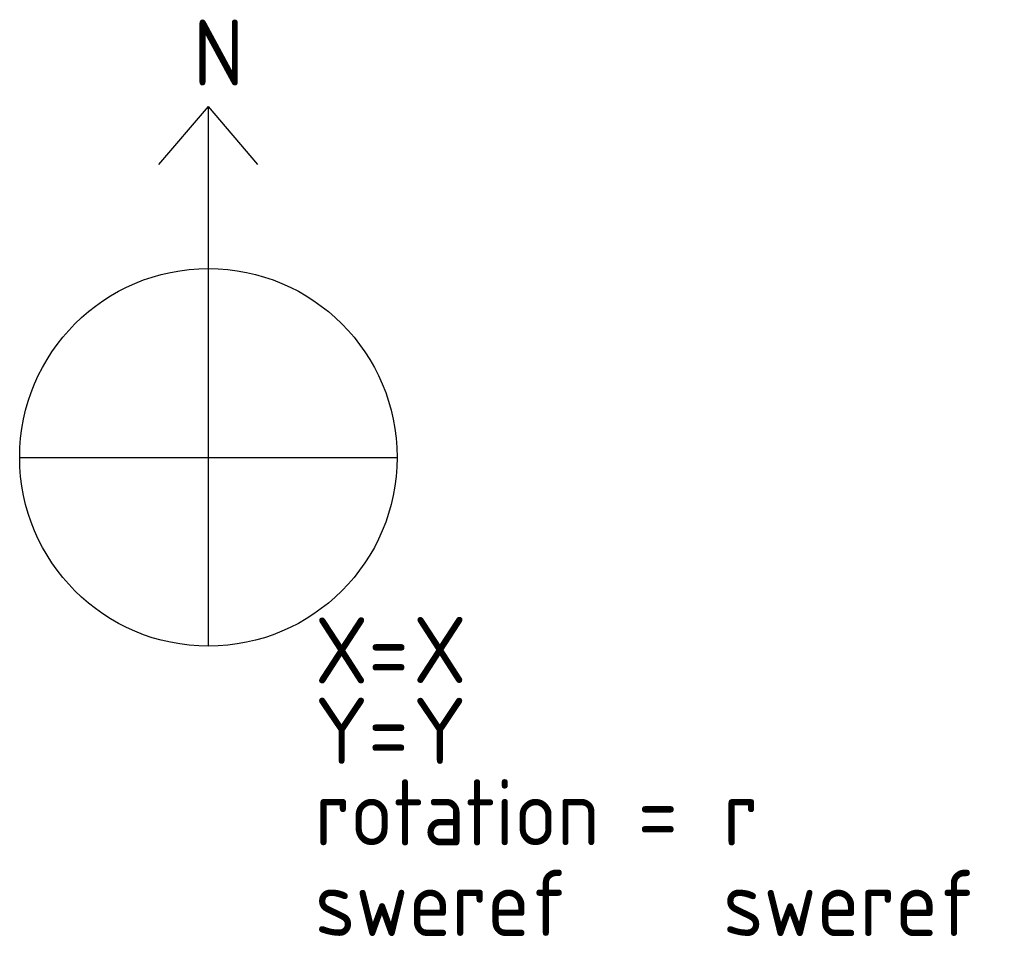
# Model space of a CAD drawing. Header units: millimetres. Extents: x -1000 to 4217, y -2542 to 2318.
import ezdxf

# ---------------------------------------------------------------- set-up
doc = ezdxf.new("R2010")
doc.units = ezdxf.units.MM
doc.header["$LTSCALE"] = 50
doc.styles.add('ISO', font='isocp.shx')
doc.styles.add('ISO-Annotative', font='isocp.shx')

msp = doc.modelspace()

# ---------------------------------------------------------------- linework, layer by layer
for p in [(-262.2, 1551.1), (262.2, 1551.1)]:
    msp.add_line(p, (0, 1858.9))
for points in [[(0, -1000), (0, 1858.9)], [(-1000, 0), (1000, 0)]]:
    msp.add_lwpolyline(points)
msp.add_circle((0, 0), 1000)

# ---------------------------------------------------------------- texts
at = {"char_height": 350, "attachment_point": 1}
for s, insert, width, style in [('N', (-81.2, 2318), 601.657, 'ISO-Annotative'), ('X=', (563.9, -847.4), 601.657, 'ISO-Annotative'), ('Y=', (563.9, -1273), 601.657, 'ISO-Annotative'), ('rotation =', (563.9, -1705.3), 2186.791, 'ISO'), ('sweref', (563.9, -2185.3), 2186.791, 'ISO')]:
    msp.add_mtext(s, dxfattribs=dict(at, insert=insert, width=width, style=style))
at = {"style": 'ISO'}
for tag, p, s in [('X', (1084.5, -1194.9), ''), ('Y', (1084.5, -1623.6), ''), ('r', (2726.6, -2055.8), ''), ('sweref', (2726.6, -2535.8), '99 12 00')]:
    msp.add_attdef(tag, p, s, height=350, dxfattribs=at)

doc.saveas('drawing.dxf')
